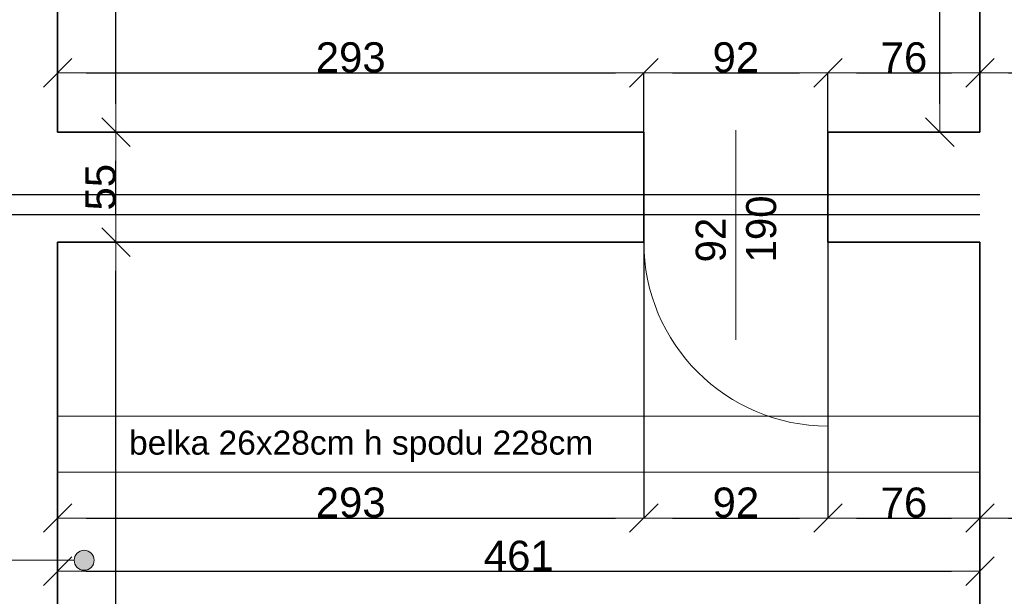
# Model space of a CAD drawing. Header units: metres. Extents: x 7506757 to 756746378, y 5735207 to 582114514.
# Tile 90 of 256: x 7683545 to 7688466, y 5795166 to 5798051. Entities that reach past the tile are written whole.
import ezdxf

# ---------------------------------------------------------------- set-up
doc = ezdxf.new("R2010")
doc.units = ezdxf.units.M
doc.header["$MEASUREMENT"] = 0
doc.header["$PDMODE"] = 2
doc.layers.get('0').update_dxf_attribs({"color": 250, "linetype": 'CONTINUOUS', "lineweight": 100, "plot": 0})
doc.layers.get('Defpoints').update_dxf_attribs({"linetype": 'CONTINUOUS'})
for name, color, linetype, lineweight in [('046', 7, 'CONTINUOUS', 18), ('7 - linia widok1', 7, 'CONTINUOUS', 13), ('ELEKTRYKA141', 7, 'CONTINUOUS', 0), ('M_OCIANA6', 5, 'CONTINUOUS', 35), ('M_OPISY1', 7, 'CONTINUOUS', 13), ('M_OPISY141', 7, 'CONTINUOUS', 0), ('opis1', 7, 'CONTINUOUS', 13)]:
    doc.layers.add(name, color=color, linetype=linetype, lineweight=lineweight)
doc.layers.add('M_OPISY', color=7, linetype='CONTINUOUS')
doc.layers.add('PWYMIAR', color=7, linetype='CONTINUOUS')
doc.styles.add('GENERATED_STYLE_1', font='arial.ttf')
doc.styles.add('GENERATED_STYLE_2', font='txt')
doc.dimstyles.new('GENERATED_STYLE__1', dxfattribs={"dimtxt": 150, "dimasz": 142.5, "dimexe": 0.18, "dimexo": 0, "dimgap": 0.09, "dimtad": 1, "dimdec": 0, "dimlfac": 0.1, "dimzin": 0, "dimdsep": 46, "dimtxsty": 'GENERATED_STYLE_1', "dimblk": 'ARROWHEAD_6', "dimblk1": 'ARROWHEAD_6', "dimblk2": 'ARROWHEAD_6', "dimcen": 0.09, "dimclrd": 251, "dimclre": 251, "dimclrt": 7, "dimazin": 0, "dimtfac": 1, "dimtdec": 4, "dimtmove": 0, "dimatfit": 3, "dimfxl": 0, "dimtolj": 1, "dimtzin": 0, "dimarcsym": 0})
doc.dimstyles.new('GENERATED_STYLE__2', dxfattribs={"dimtxt": 150, "dimasz": 142.5, "dimexe": 0.18, "dimexo": 0, "dimgap": 0.09, "dimtad": 1, "dimtih": 1, "dimtoh": 1, "dimdec": 0, "dimlfac": 0.1, "dimzin": 0, "dimdsep": 46, "dimtxsty": 'GENERATED_STYLE_1', "dimblk": 'ARROWHEAD_6', "dimblk1": 'ARROWHEAD_6', "dimblk2": 'ARROWHEAD_6', "dimcen": 0.09, "dimclrd": 251, "dimclre": 251, "dimclrt": 7, "dimazin": 0, "dimtfac": 1, "dimtdec": 4, "dimtmove": 0, "dimatfit": 3, "dimfxl": 0, "dimtolj": 1, "dimtzin": 0, "dimarcsym": 0})
doc.dimstyles.new('GENERATED_STYLE__3', dxfattribs={"dimtxt": 150, "dimasz": 142.5, "dimexe": 0.18, "dimexo": 0, "dimgap": 0.09, "dimtad": 1, "dimdec": 0, "dimlfac": 0.1, "dimzin": 0, "dimdsep": 46, "dimtxsty": 'GENERATED_STYLE_1', "dimblk": 'ARROWHEAD_6', "dimblk1": 'ARROWHEAD_6', "dimblk2": 'ARROWHEAD_6', "dimcen": 0.09, "dimclrd": 251, "dimclre": 251, "dimclrt": 7, "dimazin": 0, "dimtfac": 1, "dimtdec": 4, "dimtmove": 2, "dimatfit": 3, "dimfxl": 0, "dimtolj": 1, "dimtzin": 0, "dimarcsym": 0})

# ---------------------------------------------------------------- blocks, each defined once
blk = doc.blocks.new('Linia_4', base_point=(583363, 244367.1))
at = {"layer": 'M_OPISY1', "linetype": 'Continuous'}
blk.add_hatch(color=256, dxfattribs=at).paths.add_polyline_path([(586737.5, 244367.1), (586733.7, 244386.2), (586722.8, 244402.4), (586706.6, 244413.3), (586687.5, 244417.1), (586668.4, 244413.3), (586652.1, 244402.4), (586641.3, 244386.2), (586637.5, 244367.1), (586641.3, 244347.9), (586652.1, 244331.7), (586668.4, 244320.9), (586687.5, 244317.1), (586706.6, 244320.9), (586722.8, 244331.7), (586733.7, 244347.9)], flags=0)
blk.add_circle((586687.5, 244367.1), 50, dxfattribs=at)
at = {"layer": 'M_OPISY141', "linetype": 'Continuous'}
blk.add_line((583363, 244367.1), (586637.5, 244367.1), dxfattribs=at)
blk = doc.blocks.new('ARROWHEAD_6')
at = {"color": 0, "linetype": 'Continuous', "lineweight": 0}
for p, q in [((-0.5, -0.5), (0.5, 0.5)), ((0, 0), (-1, 0))]:
    blk.add_line(p, q, dxfattribs=at)
blk = doc.blocks.new('*D5523')
at = {"layer": 'Defpoints', "color": 0, "linetype": 'Continuous', "transparency": 16777216}
for p in [(7683734.6, 5796937.5), (7684026.4, 5796937.5), (7683734.6, 5792777.5)]:
    blk.add_point(p, dxfattribs=at)
at = {"layer": 'PWYMIAR', "color": 251, "linetype": 'Continuous', "lineweight": -2, "transparency": 16777216}
for p, q in [((7683734.6, 5796937.5), (7684026.6, 5796937.5)), ((7684026.4, 5792920), (7684026.4, 5796795)), ((7683734.6, 5792777.5), (7684026.6, 5792777.5))]:
    blk.add_line(p, q, dxfattribs=at)
at = {"layer": 'PWYMIAR', "color": 251, "linetype": 'Continuous', "lineweight": -2, "transparency": 16777216, "xscale": 142.5, "yscale": 142.5, "zscale": 142.5}
for p, rotation in [((7684026.4, 5796937.5), 90), ((7684026.4, 5792777.5), 270)]:
    blk.add_blockref('ARROWHEAD_6', p, dxfattribs=dict(at, rotation=rotation))
at = {"layer": 'PWYMIAR', "color": 7, "linetype": 'Continuous', "lineweight": 13, "transparency": 16777216, "insert": (7683949.7, 5794857.5), "char_height": 150, "attachment_point": 5, "rotation": 90, "style": 'GENERATED_STYLE_1'}
blk.add_mtext('\\A1;416', dxfattribs=at)
blk = doc.blocks.new('*D5524')
at = {"layer": 'Defpoints', "color": 0, "linetype": 'Continuous', "transparency": 16777216}
for p in [(7683734.6, 5797487.5), (7684026.4, 5797487.5), (7683734.6, 5796937.5)]:
    blk.add_point(p, dxfattribs=at)
at = {"layer": 'PWYMIAR', "color": 251, "linetype": 'Continuous', "lineweight": -2, "transparency": 16777216}
for p, q in [((7683734.6, 5797487.5), (7684026.6, 5797487.5)), ((7684026.4, 5797080), (7684026.4, 5797345)), ((7683734.6, 5796937.5), (7684026.6, 5796937.5))]:
    blk.add_line(p, q, dxfattribs=at)
at = {"layer": 'PWYMIAR', "color": 251, "linetype": 'Continuous', "lineweight": -2, "transparency": 16777216, "xscale": 142.5, "yscale": 142.5, "zscale": 142.5}
for p, rotation in [((7684026.4, 5797487.5), 90), ((7684026.4, 5796937.5), 270)]:
    blk.add_blockref('ARROWHEAD_6', p, dxfattribs=dict(at, rotation=rotation))
at = {"layer": 'PWYMIAR', "color": 7, "linetype": 'Continuous', "lineweight": 13, "transparency": 16777216, "insert": (7683950, 5797212.5), "char_height": 150, "attachment_point": 5, "rotation": 90, "style": 'GENERATED_STYLE_1'}
blk.add_mtext('\\A1;55', dxfattribs=at)
blk = doc.blocks.new('*D5525')
at = {"layer": 'Defpoints', "color": 0, "linetype": 'Continuous', "transparency": 16777216}
for p in [(7683734.6, 5801597.5), (7684026.4, 5801597.5), (7683734.6, 5797487.5)]:
    blk.add_point(p, dxfattribs=at)
at = {"layer": 'PWYMIAR', "color": 251, "linetype": 'Continuous', "lineweight": -2, "transparency": 16777216}
for p, q in [((7683734.6, 5801597.5), (7684026.6, 5801597.5)), ((7684026.4, 5797630), (7684026.4, 5801455)), ((7683734.6, 5797487.5), (7684026.6, 5797487.5))]:
    blk.add_line(p, q, dxfattribs=at)
at = {"layer": 'PWYMIAR', "color": 251, "linetype": 'Continuous', "lineweight": -2, "transparency": 16777216, "xscale": 142.5, "yscale": 142.5, "zscale": 142.5}
for p, rotation in [((7684026.4, 5801597.5), 90), ((7684026.4, 5797487.5), 270)]:
    blk.add_blockref('ARROWHEAD_6', p, dxfattribs=dict(at, rotation=rotation))
at = {"layer": 'PWYMIAR', "color": 7, "linetype": 'Continuous', "lineweight": 13, "transparency": 16777216, "insert": (7683951, 5799542.5), "char_height": 150, "attachment_point": 5, "rotation": 90, "style": 'GENERATED_STYLE_1'}
blk.add_mtext('\\A1;411', dxfattribs=at)
blk = doc.blocks.new('*D5537')
at = {"layer": 'Defpoints', "color": 0, "linetype": 'Continuous', "transparency": 16777216}
for p in [(7686664.6, 5797784.8), (7683734.6, 5797487.5), (7686664.6, 5797487.5)]:
    blk.add_point(p, dxfattribs=at)
at = {"layer": 'PWYMIAR', "color": 251, "linetype": 'Continuous', "lineweight": -2, "transparency": 16777216}
for p, q in [((7683734.6, 5797487.5), (7683734.6, 5797785)), ((7683877.1, 5797784.8), (7686522.1, 5797784.8)), ((7686664.6, 5797487.5), (7686664.6, 5797785))]:
    blk.add_line(p, q, dxfattribs=at)
at = {"layer": 'PWYMIAR', "color": 251, "linetype": 'Continuous', "lineweight": -2, "transparency": 16777216, "xscale": 142.5, "yscale": 142.5, "zscale": 142.5, "rotation": 180}
blk.add_blockref('ARROWHEAD_6', (7683734.6, 5797784.8), dxfattribs=at)
at = {"layer": 'PWYMIAR', "color": 251, "linetype": 'Continuous', "lineweight": -2, "transparency": 16777216, "xscale": 142.5, "yscale": 142.5, "zscale": 142.5}
blk.add_blockref('ARROWHEAD_6', (7686664.6, 5797784.8), dxfattribs=at)
at = {"layer": 'PWYMIAR', "color": 7, "linetype": 'Continuous', "lineweight": 13, "transparency": 16777216, "insert": (7685199.6, 5797861.5), "char_height": 150, "attachment_point": 5, "style": 'GENERATED_STYLE_1'}
blk.add_mtext('\\A1;293', dxfattribs=at)
blk = doc.blocks.new('*D5538')
at = {"layer": 'Defpoints', "color": 0, "linetype": 'Continuous', "transparency": 16777216}
for p in [(7687584.6, 5797784.8), (7686664.6, 5797487.5), (7687584.6, 5797487.5)]:
    blk.add_point(p, dxfattribs=at)
at = {"layer": 'PWYMIAR', "color": 251, "linetype": 'Continuous', "lineweight": -2, "transparency": 16777216}
for p, q in [((7686664.6, 5797487.5), (7686664.6, 5797785)), ((7686807.1, 5797784.8), (7687442.1, 5797784.8)), ((7687584.6, 5797487.5), (7687584.6, 5797785))]:
    blk.add_line(p, q, dxfattribs=at)
at = {"layer": 'PWYMIAR', "color": 251, "linetype": 'Continuous', "lineweight": -2, "transparency": 16777216, "xscale": 142.5, "yscale": 142.5, "zscale": 142.5, "rotation": 180}
blk.add_blockref('ARROWHEAD_6', (7686664.6, 5797784.8), dxfattribs=at)
at = {"layer": 'PWYMIAR', "color": 251, "linetype": 'Continuous', "lineweight": -2, "transparency": 16777216, "xscale": 142.5, "yscale": 142.5, "zscale": 142.5}
blk.add_blockref('ARROWHEAD_6', (7687584.6, 5797784.8), dxfattribs=at)
at = {"layer": 'PWYMIAR', "color": 7, "linetype": 'Continuous', "lineweight": 13, "transparency": 16777216, "insert": (7687124.6, 5797861.5), "char_height": 150, "attachment_point": 5, "style": 'GENERATED_STYLE_1'}
blk.add_mtext('\\A1;92', dxfattribs=at)
blk = doc.blocks.new('*D5539')
at = {"layer": 'Defpoints', "color": 0, "linetype": 'Continuous', "transparency": 16777216}
for p in [(7688344.6, 5797784.8), (7687584.6, 5797487.5), (7688344.6, 5797487.5)]:
    blk.add_point(p, dxfattribs=at)
at = {"layer": 'PWYMIAR', "color": 251, "linetype": 'Continuous', "lineweight": -2, "transparency": 16777216}
for p, q in [((7687584.6, 5797487.5), (7687584.6, 5797785)), ((7687727.1, 5797784.8), (7688202.1, 5797784.8)), ((7688344.6, 5797487.5), (7688344.6, 5797785))]:
    blk.add_line(p, q, dxfattribs=at)
at = {"layer": 'PWYMIAR', "color": 251, "linetype": 'Continuous', "lineweight": -2, "transparency": 16777216, "xscale": 142.5, "yscale": 142.5, "zscale": 142.5, "rotation": 180}
blk.add_blockref('ARROWHEAD_6', (7687584.6, 5797784.8), dxfattribs=at)
at = {"layer": 'PWYMIAR', "color": 251, "linetype": 'Continuous', "lineweight": -2, "transparency": 16777216, "xscale": 142.5, "yscale": 142.5, "zscale": 142.5}
blk.add_blockref('ARROWHEAD_6', (7688344.6, 5797784.8), dxfattribs=at)
at = {"layer": 'PWYMIAR', "color": 7, "linetype": 'Continuous', "lineweight": 13, "transparency": 16777216, "insert": (7687964.6, 5797861.5), "char_height": 150, "attachment_point": 5, "style": 'GENERATED_STYLE_1'}
blk.add_mtext('\\A1;76', dxfattribs=at)
blk = doc.blocks.new('*D5543')
at = {"layer": 'Defpoints', "color": 0, "linetype": 'Continuous', "transparency": 16777216}
for p in [(7688144.2, 5799907.5), (7688344.6, 5799907.5), (7688344.6, 5797487.5)]:
    blk.add_point(p, dxfattribs=at)
at = {"layer": 'PWYMIAR', "color": 251, "linetype": 'Continuous', "lineweight": -2, "transparency": 16777216}
for p, q in [((7688344.6, 5799907.5), (7688144, 5799907.5)), ((7688144.2, 5797630), (7688144.2, 5799765)), ((7688344.6, 5797487.5), (7688144, 5797487.5))]:
    blk.add_line(p, q, dxfattribs=at)
at = {"layer": 'PWYMIAR', "color": 251, "linetype": 'Continuous', "lineweight": -2, "transparency": 16777216, "xscale": 142.5, "yscale": 142.5, "zscale": 142.5}
for p, rotation in [((7688144.2, 5799907.5), 90), ((7688144.2, 5797487.5), 270)]:
    blk.add_blockref('ARROWHEAD_6', p, dxfattribs=dict(at, rotation=rotation))
at = {"layer": 'PWYMIAR', "color": 7, "linetype": 'Continuous', "lineweight": 13, "transparency": 16777216, "insert": (7688068.8, 5798697.5), "char_height": 150, "attachment_point": 5, "rotation": 90, "style": 'GENERATED_STYLE_1'}
blk.add_mtext('\\A1;242', dxfattribs=at)
blk = doc.blocks.new('*D5677')
at = {"layer": 'Defpoints', "color": 0, "linetype": 'Continuous', "transparency": 16777216}
for p in [(7688344.6, 5799907.5), (7688904.6, 5799907.5), (7688904.6, 5797784.8)]:
    blk.add_point(p, dxfattribs=at)
at = {"layer": 'PWYMIAR', "color": 251, "linetype": 'Continuous', "lineweight": -2, "transparency": 16777216}
for p, q in [((7688344.6, 5799907.5), (7688344.6, 5797784.6)), ((7688904.6, 5799907.5), (7688904.6, 5797784.6)), ((7688487.1, 5797784.8), (7688762.1, 5797784.8))]:
    blk.add_line(p, q, dxfattribs=at)
at = {"layer": 'PWYMIAR', "color": 251, "linetype": 'Continuous', "lineweight": -2, "transparency": 16777216, "xscale": 142.5, "yscale": 142.5, "zscale": 142.5, "rotation": 180}
blk.add_blockref('ARROWHEAD_6', (7688344.6, 5797784.8), dxfattribs=at)
at = {"layer": 'PWYMIAR', "color": 251, "linetype": 'Continuous', "lineweight": -2, "transparency": 16777216, "xscale": 142.5, "yscale": 142.5, "zscale": 142.5}
blk.add_blockref('ARROWHEAD_6', (7688904.6, 5797784.8), dxfattribs=at)
at = {"layer": 'PWYMIAR', "color": 7, "linetype": 'Continuous', "lineweight": 13, "transparency": 16777216, "insert": (7688624.6, 5797861.5), "char_height": 150, "attachment_point": 5, "style": 'GENERATED_STYLE_1'}
blk.add_mtext('\\A1;56', dxfattribs=at)
blk = doc.blocks.new('*D5678')
at = {"layer": 'Defpoints', "color": 0, "linetype": 'Continuous', "transparency": 16777216}
for p in [(7688884.6, 5796113.2), (7688344.6, 5796070.5), (7688884.6, 5795557.5)]:
    blk.add_point(p, dxfattribs=at)
at = {"layer": 'PWYMIAR', "color": 251, "linetype": 'Continuous', "lineweight": -2, "transparency": 16777216}
for p, q in [((7688884.6, 5796113.2), (7688884.6, 5795557.3)), ((7688344.6, 5796070.5), (7688344.6, 5795557.3)), ((7688487.1, 5795557.5), (7688742.1, 5795557.5))]:
    blk.add_line(p, q, dxfattribs=at)
at = {"layer": 'PWYMIAR', "color": 251, "linetype": 'Continuous', "lineweight": -2, "transparency": 16777216, "xscale": 142.5, "yscale": 142.5, "zscale": 142.5, "rotation": 180}
blk.add_blockref('ARROWHEAD_6', (7688344.6, 5795557.5), dxfattribs=at)
at = {"layer": 'PWYMIAR', "color": 251, "linetype": 'Continuous', "lineweight": -2, "transparency": 16777216, "xscale": 142.5, "yscale": 142.5, "zscale": 142.5}
blk.add_blockref('ARROWHEAD_6', (7688884.6, 5795557.5), dxfattribs=at)
at = {"layer": 'PWYMIAR', "color": 7, "linetype": 'Continuous', "lineweight": 13, "transparency": 16777216, "insert": (7688614.6, 5795633.9), "char_height": 150, "attachment_point": 5, "style": 'GENERATED_STYLE_1'}
blk.add_mtext('\\A1;54', dxfattribs=at)
blk = doc.blocks.new('*D5725')
at = {"layer": 'Defpoints', "color": 0, "linetype": 'Continuous', "transparency": 16777216}
for p in [(7683734.6, 5796937.5), (7686664.6, 5796937.5), (7686664.6, 5795557.5)]:
    blk.add_point(p, dxfattribs=at)
at = {"layer": 'PWYMIAR', "color": 251, "linetype": 'Continuous', "lineweight": -2, "transparency": 16777216}
for p, q in [((7683734.6, 5796937.5), (7683734.6, 5795557.3)), ((7686664.6, 5796937.5), (7686664.6, 5795557.3)), ((7683877.1, 5795557.5), (7686522.1, 5795557.5))]:
    blk.add_line(p, q, dxfattribs=at)
at = {"layer": 'PWYMIAR', "color": 251, "linetype": 'Continuous', "lineweight": -2, "transparency": 16777216, "xscale": 142.5, "yscale": 142.5, "zscale": 142.5, "rotation": 180}
blk.add_blockref('ARROWHEAD_6', (7683734.6, 5795557.5), dxfattribs=at)
at = {"layer": 'PWYMIAR', "color": 251, "linetype": 'Continuous', "lineweight": -2, "transparency": 16777216, "xscale": 142.5, "yscale": 142.5, "zscale": 142.5}
blk.add_blockref('ARROWHEAD_6', (7686664.6, 5795557.5), dxfattribs=at)
at = {"layer": 'PWYMIAR', "color": 7, "linetype": 'Continuous', "lineweight": 13, "transparency": 16777216, "insert": (7685199.6, 5795634.2), "char_height": 150, "attachment_point": 5, "style": 'GENERATED_STYLE_1'}
blk.add_mtext('\\A1;293', dxfattribs=at)
blk = doc.blocks.new('*D5726')
at = {"layer": 'Defpoints', "color": 0, "linetype": 'Continuous', "transparency": 16777216}
for p in [(7686664.6, 5796937.5), (7687584.6, 5796937.5), (7687584.6, 5795557.5)]:
    blk.add_point(p, dxfattribs=at)
at = {"layer": 'PWYMIAR', "color": 251, "linetype": 'Continuous', "lineweight": -2, "transparency": 16777216}
for p, q in [((7686664.6, 5796937.5), (7686664.6, 5795557.3)), ((7687584.6, 5796937.5), (7687584.6, 5795557.3)), ((7686807.1, 5795557.5), (7687442.1, 5795557.5))]:
    blk.add_line(p, q, dxfattribs=at)
at = {"layer": 'PWYMIAR', "color": 251, "linetype": 'Continuous', "lineweight": -2, "transparency": 16777216, "xscale": 142.5, "yscale": 142.5, "zscale": 142.5, "rotation": 180}
blk.add_blockref('ARROWHEAD_6', (7686664.6, 5795557.5), dxfattribs=at)
at = {"layer": 'PWYMIAR', "color": 251, "linetype": 'Continuous', "lineweight": -2, "transparency": 16777216, "xscale": 142.5, "yscale": 142.5, "zscale": 142.5}
blk.add_blockref('ARROWHEAD_6', (7687584.6, 5795557.5), dxfattribs=at)
at = {"layer": 'PWYMIAR', "color": 7, "linetype": 'Continuous', "lineweight": 13, "transparency": 16777216, "insert": (7687124.6, 5795634.2), "char_height": 150, "attachment_point": 5, "style": 'GENERATED_STYLE_1'}
blk.add_mtext('\\A1;92', dxfattribs=at)
blk = doc.blocks.new('*D5727')
at = {"layer": 'Defpoints', "color": 0, "linetype": 'Continuous', "transparency": 16777216}
for p in [(7687584.6, 5796937.5), (7688344.6, 5795557.5), (7688344.6, 5792777.5)]:
    blk.add_point(p, dxfattribs=at)
at = {"layer": 'PWYMIAR', "color": 251, "linetype": 'Continuous', "lineweight": -2, "transparency": 16777216}
for p, q in [((7687584.6, 5796937.5), (7687584.6, 5795557.3)), ((7687727.1, 5795557.5), (7688202.1, 5795557.5)), ((7688344.6, 5792777.5), (7688344.6, 5795557.7))]:
    blk.add_line(p, q, dxfattribs=at)
at = {"layer": 'PWYMIAR', "color": 251, "linetype": 'Continuous', "lineweight": -2, "transparency": 16777216, "xscale": 142.5, "yscale": 142.5, "zscale": 142.5, "rotation": 180}
blk.add_blockref('ARROWHEAD_6', (7687584.6, 5795557.5), dxfattribs=at)
at = {"layer": 'PWYMIAR', "color": 251, "linetype": 'Continuous', "lineweight": -2, "transparency": 16777216, "xscale": 142.5, "yscale": 142.5, "zscale": 142.5}
blk.add_blockref('ARROWHEAD_6', (7688344.6, 5795557.5), dxfattribs=at)
at = {"layer": 'PWYMIAR', "color": 7, "linetype": 'Continuous', "lineweight": 13, "transparency": 16777216, "insert": (7687964.6, 5795634.2), "char_height": 150, "attachment_point": 5, "style": 'GENERATED_STYLE_1'}
blk.add_mtext('\\A1;76', dxfattribs=at)
blk = doc.blocks.new('*D5728')
at = {"layer": 'Defpoints', "color": 0, "linetype": 'Continuous', "transparency": 16777216}
for p in [(7683734.6, 5796937.5), (7688344.6, 5796937.5), (7688344.6, 5795291.5)]:
    blk.add_point(p, dxfattribs=at)
at = {"layer": 'PWYMIAR', "color": 251, "linetype": 'Continuous', "lineweight": -2, "transparency": 16777216}
for p, q in [((7683734.6, 5796937.5), (7683734.6, 5795291.3)), ((7688344.6, 5796937.5), (7688344.6, 5795291.3)), ((7683877.1, 5795291.5), (7688202.1, 5795291.5))]:
    blk.add_line(p, q, dxfattribs=at)
at = {"layer": 'PWYMIAR', "color": 251, "linetype": 'Continuous', "lineweight": -2, "transparency": 16777216, "xscale": 142.5, "yscale": 142.5, "zscale": 142.5, "rotation": 180}
blk.add_blockref('ARROWHEAD_6', (7683734.6, 5795291.5), dxfattribs=at)
at = {"layer": 'PWYMIAR', "color": 251, "linetype": 'Continuous', "lineweight": -2, "transparency": 16777216, "xscale": 142.5, "yscale": 142.5, "zscale": 142.5}
blk.add_blockref('ARROWHEAD_6', (7688344.6, 5795291.5), dxfattribs=at)
at = {"layer": 'PWYMIAR', "color": 7, "linetype": 'Continuous', "lineweight": 13, "transparency": 16777216, "insert": (7686039.6, 5795368.2), "char_height": 150, "attachment_point": 5, "style": 'GENERATED_STYLE_1'}
blk.add_mtext('\\A1;461', dxfattribs=at)
blk = doc.blocks.new('*D5734')
at = {"layer": 'Defpoints', "color": 0, "linetype": 'Continuous', "transparency": 16777216}
for p in [(7682684.6, 5799677), (7683734.6, 5792984.4), (7683734.6, 5789192.4)]:
    blk.add_point(p, dxfattribs=at)
at = {"layer": 'PWYMIAR', "color": 251, "linetype": 'Continuous', "lineweight": -2, "transparency": 16777216}
for p, q in [((7682684.6, 5799677), (7682684.6, 5789192.2)), ((7683734.6, 5792984.4), (7683734.6, 5789192.2)), ((7682827.1, 5789192.4), (7683592.1, 5789192.4))]:
    blk.add_line(p, q, dxfattribs=at)
at = {"layer": 'PWYMIAR', "color": 251, "linetype": 'Continuous', "lineweight": -2, "transparency": 16777216, "xscale": 142.5, "yscale": 142.5, "zscale": 142.5, "rotation": 180}
blk.add_blockref('ARROWHEAD_6', (7682684.6, 5789192.4), dxfattribs=at)
at = {"layer": 'PWYMIAR', "color": 251, "linetype": 'Continuous', "lineweight": -2, "transparency": 16777216, "xscale": 142.5, "yscale": 142.5, "zscale": 142.5}
blk.add_blockref('ARROWHEAD_6', (7683734.6, 5789192.4), dxfattribs=at)
at = {"layer": 'PWYMIAR', "color": 7, "linetype": 'Continuous', "lineweight": 13, "transparency": 16777216, "insert": (7683209.6, 5789269.1), "char_height": 150, "attachment_point": 5, "style": 'GENERATED_STYLE_1'}
blk.add_mtext('\\A1;105', dxfattribs=at)
blk = doc.blocks.new('*D5756')
at = {"layer": 'Defpoints', "color": 0, "linetype": 'Continuous', "transparency": 16777216}
for p in [(7679887.9, 5797074.9), (7688344.6, 5797074.9), (7688344.6, 5794324.9)]:
    blk.add_point(p, dxfattribs=at)
at = {"layer": 'PWYMIAR', "color": 251, "linetype": 'Continuous', "lineweight": -2, "transparency": 16777216}
for p, q in [((7688344.6, 5797074.9), (7679887.7, 5797074.9)), ((7679887.9, 5794467.4), (7679887.9, 5796932.4)), ((7688344.6, 5794324.9), (7679887.7, 5794324.9))]:
    blk.add_line(p, q, dxfattribs=at)
at = {"layer": 'PWYMIAR', "color": 251, "linetype": 'Continuous', "lineweight": -2, "transparency": 16777216, "xscale": 142.5, "yscale": 142.5, "zscale": 142.5}
for p, rotation in [((7679887.9, 5797074.9), 90), ((7679887.9, 5794324.9), 270)]:
    blk.add_blockref('ARROWHEAD_6', p, dxfattribs=dict(at, rotation=rotation))
at = {"layer": 'PWYMIAR', "color": 7, "linetype": 'Continuous', "lineweight": 13, "transparency": 16777216, "insert": (7679811.2, 5795699.9), "char_height": 150, "attachment_point": 5, "rotation": 90, "style": 'GENERATED_STYLE_1'}
blk.add_mtext('\\A1;275', dxfattribs=at)
blk = doc.blocks.new('*D5757')
at = {"layer": 'Defpoints', "color": 0, "linetype": 'Continuous', "transparency": 16777216}
for p in [(7679887.9, 5797174.9), (7688344.6, 5797174.9), (7688344.6, 5797074.9)]:
    blk.add_point(p, dxfattribs=at)
at = {"layer": 'PWYMIAR', "color": 251, "linetype": 'Continuous', "lineweight": -2, "transparency": 16777216}
for p, q in [((7679887.9, 5797317.4), (7679887.9, 5797660.3)), ((7688344.6, 5797174.9), (7679887.7, 5797174.9)), ((7679887.9, 5797074.9), (7679887.9, 5797174.9)), ((7688344.6, 5797074.9), (7679887.7, 5797074.9)), ((7679887.9, 5796932.4), (7679887.9, 5796789.9))]:
    blk.add_line(p, q, dxfattribs=at)
at = {"layer": 'PWYMIAR', "color": 251, "linetype": 'Continuous', "lineweight": -2, "transparency": 16777216, "xscale": 142.5, "yscale": 142.5, "zscale": 142.5}
for p, rotation in [((7679887.9, 5797174.9), 270), ((7679887.9, 5797074.9), 90)]:
    blk.add_blockref('ARROWHEAD_6', p, dxfattribs=dict(at, rotation=rotation))
at = {"layer": 'PWYMIAR', "color": 7, "linetype": 'Continuous', "lineweight": 13, "transparency": 16777216, "insert": (7679811.2, 5797560.1), "char_height": 150, "attachment_point": 5, "rotation": 90, "style": 'GENERATED_STYLE_1'}
blk.add_mtext('\\A1;10', dxfattribs=at)
blk = doc.blocks.new('*D5758')
at = {"layer": 'Defpoints', "color": 0, "linetype": 'Continuous', "transparency": 16777216}
for p in [(7679887.9, 5800124.9), (7688344.6, 5800124.9), (7688344.6, 5797174.9)]:
    blk.add_point(p, dxfattribs=at)
at = {"layer": 'PWYMIAR', "color": 251, "linetype": 'Continuous', "lineweight": -2, "transparency": 16777216}
for p, q in [((7688344.6, 5800124.9), (7679887.7, 5800124.9)), ((7679887.9, 5797317.4), (7679887.9, 5799982.4)), ((7688344.6, 5797174.9), (7679887.7, 5797174.9))]:
    blk.add_line(p, q, dxfattribs=at)
at = {"layer": 'PWYMIAR', "color": 251, "linetype": 'Continuous', "lineweight": -2, "transparency": 16777216, "xscale": 142.5, "yscale": 142.5, "zscale": 142.5}
for p, rotation in [((7679887.9, 5800124.9), 90), ((7679887.9, 5797174.9), 270)]:
    blk.add_blockref('ARROWHEAD_6', p, dxfattribs=dict(at, rotation=rotation))
at = {"layer": 'PWYMIAR', "color": 7, "linetype": 'Continuous', "lineweight": 13, "transparency": 16777216, "insert": (7679811.2, 5798649.9), "char_height": 150, "attachment_point": 5, "rotation": 90, "style": 'GENERATED_STYLE_1'}
blk.add_mtext('\\A1;295', dxfattribs=at)

msp = doc.modelspace()

# ---------------------------------------------------------------- linework, layer by layer
at = {"layer": '7 - linia widok1', "linetype": 'Continuous'}
msp.add_line((7687124.6, 5797497.5), (7687124.6, 5796448.6), dxfattribs=at)
at = {"layer": 'ELEKTRYKA141', "linetype": 'Continuous'}
msp.add_line((7687583.8, 5796937.5), (7687583.8, 5796017.5), dxfattribs=at)
at = {"layer": 'ELEKTRYKA141'}
for p, q in [((7683734.6, 5796067.5), (7688344.6, 5796067.5)), ((7683734.6, 5795787.5), (7688344.6, 5795787.5))]:
    msp.add_line(p, q, dxfattribs=at)
at = {"layer": 'ELEKTRYKA141', "linetype": 'Continuous'}
msp.add_arc((7687584.6, 5796937.5), 920, 180, 269.9486, dxfattribs=at)
at = {"layer": 'M_OCIANA6', "linetype": 'Continuous'}
for p, q in [((7683734.6, 5801597.5), (7683734.6, 5797487.5)), ((7688344.6, 5799907.5), (7688344.6, 5797487.5)), ((7683734.6, 5797487.5), (7686664.6, 5797487.5)), ((7686664.6, 5797487.5), (7686664.6, 5796937.5)), ((7686664.6, 5797487.5), (7686664.6, 5796937.5)), ((7688344.6, 5797487.5), (7687584.6, 5797487.5)), ((7687584.6, 5797487.5), (7687584.6, 5796937.5)), ((7686664.6, 5796937.5), (7683734.6, 5796937.5)), ((7683734.6, 5796937.5), (7683734.6, 5792777.5)), ((7687584.6, 5796937.5), (7688344.6, 5796937.5)), ((7688344.6, 5796937.5), (7688344.6, 5792777.5))]:
    msp.add_line(p, q, dxfattribs=at)

# ---------------------------------------------------------------- block references
at = {"layer": 'M_OPISY', "linetype": 'Continuous'}
msp.add_blockref('Linia_4', (7680542.9, 5795346.2), dxfattribs=at)

# ---------------------------------------------------------------- texts
at = {"layer": '046', "linetype": 'Continuous', "insert": (7686411.8, 5795838.5), "char_height": 120, "attachment_point": 9, "style": 'GENERATED_STYLE_1'}
msp.add_mtext('{belka 26x28cm h spodu 228cm }', dxfattribs=at)
at = {"layer": 'opis1', "linetype": 'Continuous', "insert": (7686923.8, 5796836.3), "char_height": 150, "width": 859.483, "attachment_point": 1, "rotation": 90, "line_spacing_factor": 1.007581, "style": 'GENERATED_STYLE_2'}
msp.add_mtext('{92\\P190}', dxfattribs=at)

# ---------------------------------------------------------------- dimensions: what is measured, and where the dimension line sits
at = {"layer": 'PWYMIAR', "color": 251, "linetype": 'Continuous', "lineweight": 13}
for base, p1, p2, dimstyle, picture, middle in [((7684026.4, 5801597.5), (7683734.6, 5797487.5), (7683734.6, 5801597.5), 'GENERATED_STYLE__1', '*D5525', (7683951, 5799542.5)), ((7679887.9, 5800124.9), (7688344.6, 5797174.9), (7688344.6, 5800124.9), 'GENERATED_STYLE__1', '*D5758', (7679811.2, 5798649.9)), ((7688144.2, 5799907.5), (7688344.6, 5797487.5), (7688344.6, 5799907.5), 'GENERATED_STYLE__3', '*D5543', (7688068.8, 5798697.5)), ((7679887.9, 5797174.9), (7688344.6, 5797074.9), (7688344.6, 5797174.9), 'GENERATED_STYLE__1', '*D5757', (7679811.2, 5797560.1)), ((7684026.4, 5797487.5), (7683734.6, 5796937.5), (7683734.6, 5797487.5), 'GENERATED_STYLE__1', '*D5524', (7683950, 5797212.5)), ((7679887.9, 5797074.9), (7688344.6, 5794324.9), (7688344.6, 5797074.9), 'GENERATED_STYLE__1', '*D5756', (7679811.2, 5795699.9)), ((7684026.4, 5796937.5), (7683734.6, 5792777.5), (7683734.6, 5796937.5), 'GENERATED_STYLE__1', '*D5523', (7683949.7, 5794857.5))]:
    dim = msp.add_linear_dim(base=base, p1=p1, p2=p2, angle=90, dimstyle=dimstyle, dxfattribs=at)
    dim.commit()
    dim.dimension.update_dxf_attribs({"geometry": picture, "text_midpoint": middle})
for base, p1, p2, picture, middle in [((7688904.6, 5797784.8), (7688344.6, 5799907.5), (7688904.6, 5799907.5), '*D5677', (7688624.6, 5797861.5)), ((7683734.6, 5789192.4), (7682684.6, 5799677), (7683734.6, 5792984.4), '*D5734', (7683209.6, 5789269.1)), ((7686664.6, 5797784.8), (7683734.6, 5797487.5), (7686664.6, 5797487.5), '*D5537', (7685199.6, 5797861.5)), ((7687584.6, 5797784.8), (7686664.6, 5797487.5), (7687584.6, 5797487.5), '*D5538', (7687124.6, 5797861.5)), ((7688344.6, 5797784.8), (7687584.6, 5797487.5), (7688344.6, 5797487.5), '*D5539', (7687964.6, 5797861.5)), ((7686664.6, 5795557.5), (7683734.6, 5796937.5), (7686664.6, 5796937.5), '*D5725', (7685199.6, 5795634.2)), ((7688344.6, 5795291.5), (7683734.6, 5796937.5), (7688344.6, 5796937.5), '*D5728', (7686039.6, 5795368.2)), ((7687584.6, 5795557.5), (7686664.6, 5796937.5), (7687584.6, 5796937.5), '*D5726', (7687124.6, 5795634.2)), ((7688344.6, 5795557.5), (7687584.6, 5796937.5), (7688344.6, 5792777.5), '*D5727', (7687964.6, 5795634.2)), ((7688884.6, 5795557.5), (7688344.6, 5796070.5), (7688884.6, 5796113.2), '*D5678', (7688614.6, 5795633.9))]:
    dim = msp.add_linear_dim(base=base, p1=p1, p2=p2, dimstyle='GENERATED_STYLE__2', dxfattribs=at)
    dim.commit()
    dim.dimension.update_dxf_attribs({"geometry": picture, "text_midpoint": middle})

doc.saveas('drawing.dxf')
